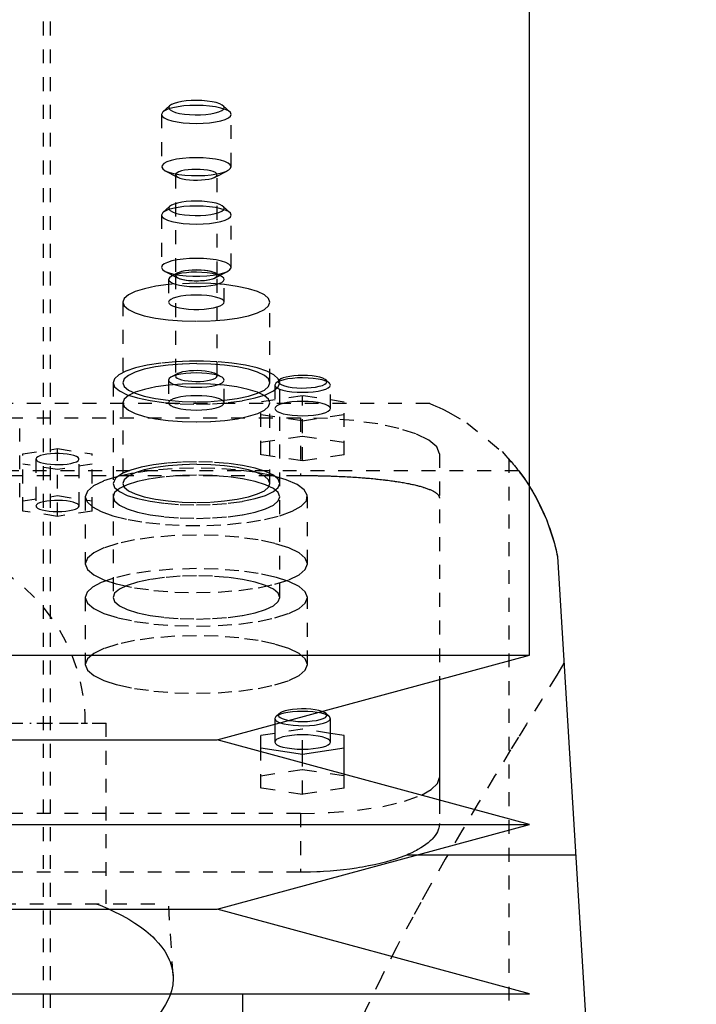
# Model space of a CAD drawing. Extents: x -90 to 90, y -319 to 558.
# Tile 10 of 11: x 8 to 57, y 268 to 339. Entities that reach past the tile are written whole.
import ezdxf

# ---------------------------------------------------------------- set-up
doc = ezdxf.new("R2010")
doc.units = 0
doc.linetypes.add('CENTER', pattern=[1.5, 0.45, -0.5, 0.05, -0.5])
doc.linetypes.add('DASHED', pattern=[2, 1, -1])
for name, color, linetype in [('AM_0', 7, 'CONTINUOUS'), ('AM_3', 7, 'DASHED'), ('AM_7', 7, 'CENTER')]:
    doc.layers.add(name, color=color, linetype=linetype)

msp = doc.modelspace()

# ---------------------------------------------------------------- linework, layer by layer
at = {"layer": 'AM_0', "color": 7, "linetype": 'CONTINUOUS'}
for p, q in [((45, 292.9), (45, 360.5)), ((47, 300), (57, 137.05)), ((-45, 292.9), (45, 292.9)), ((22.5, 286.8), (45, 292.9)), ((38.5, 291.138), (38.5, 282.462)), ((30.577, 288.468), (30.336, 288.692)), ((26.65, 287.925), (26.65, 286.639)), ((30.65, 286.639), (30.65, 288.329)), ((26.65, 287.26), (25.65, 287.11)), ((25.65, 285.946), (25.65, 287.11)), ((31.65, 287.11), (30.65, 287.26)), ((31.65, 284.319), (31.65, 287.11)), ((-22.5, 286.8), (22.5, 286.8)), ((45, 280.7), (22.5, 286.8)), ((25.65, 286.214), (28.65, 285.766)), ((28.65, 285.766), (31.65, 286.214)), ((28.65, 285.133), (28.65, 285.766)), ((-45, 280.7), (45, 280.7)), ((22.5, 274.6), (45, 280.7)), ((48.319, 278.5), (36.885, 278.5)), ((-22.5, 274.6), (22.5, 274.6)), ((45, 268.5), (22.5, 274.6)), ((-45, 268.5), (45, 268.5)), ((24.35, 266), (24.35, 268.5))]:
    msp.add_line(p, q, dxfattribs=at)
for points in [[(27.656, 288.198), (27.965, 288.154), (28.301, 288.127), (28.652, 288.118), (29.002, 288.127), (29.339, 288.155), (29.647, 288.199), (29.915, 288.258), (30.132, 288.33), (30.288, 288.412), (30.378, 288.5), (30.398, 288.591), (30.347, 288.681), (30.228, 288.767), (30.044, 288.845)], [(27.025, 288.028), (27.288, 287.95), (27.605, 287.888), (27.963, 287.843), (28.349, 287.818), (28.746, 287.812), (29.14, 287.828), (29.514, 287.863), (29.854, 287.916), (30.147, 287.986), (30.38, 288.07), (30.544, 288.163), (30.634, 288.264), (30.645, 288.367), (30.577, 288.468)], [(26.65, 286.639), (26.688, 286.538), (26.802, 286.441), (26.987, 286.351), (27.236, 286.273), (27.539, 286.209), (27.885, 286.161), (28.26, 286.131), (28.65, 286.121), (29.04, 286.131), (29.415, 286.161), (29.761, 286.209), (30.064, 286.273), (30.313, 286.351), (30.498, 286.441), (30.612, 286.538), (30.65, 286.639)], [(37.209, 282.816), (37.919, 283.219), (38.354, 283.647), (38.5, 284.088)]]:
    msp.add_lwpolyline(points, dxfattribs=at)
for points in [[(44.998, 305.022, 0), (45.439, 304.272, 0), (46.203, 302.663, 0), (46.785, 300.919, 0), (47, 300, 0)], [(44.999, 305.021, 0), (45.067, 304.913, 0), (45.201, 304.689, 0), (45.336, 304.456, 0), (45.404, 304.336, 0), (45.471, 304.214, 0), (45.604, 303.964, 0), (45.735, 303.705, 0), (45.864, 303.439, 0), (45.989, 303.165, 0), (46.111, 302.885, 0), (46.17, 302.743, 0), (46.229, 302.599, 0), (46.341, 302.307, 0), (46.449, 302.01, 0), (46.551, 301.709, 0), (46.647, 301.403, 0), (46.737, 301.095, 0), (46.78, 300.94, 0), (46.821, 300.784, 0), (46.898, 300.471, 0), (46.968, 300.157, 0), (47, 300, 0)]]:
    msp.add_polyline3d(points, dxfattribs=at)
at = {"layer": 'AM_3', "color": 6, "linetype": 'DASHED'}
for p, q in [((10, -10.5), (10, 463.5)), ((10.5, 257.5), (10.5, 360.5)), ((19.073, 332.445), (18.591, 331.996)), ((23.409, 331.996), (22.927, 332.445)), ((18.591, 331.996), (18.5, 331.823)), ((18.5, 331.823), (18.5, 328.056)), ((23.5, 328.056), (23.5, 331.823)), ((18.763, 327.767), (19.658, 327.303)), ((19.5, 327.476), (19.5, 320.232)), ((22.342, 327.303), (23.237, 327.767)), ((22.5, 320.232), (22.5, 327.476)), ((18.591, 324.749), (18.5, 324.576)), ((19.073, 325.198), (18.591, 324.749)), ((23.409, 324.749), (22.927, 325.198)), ((18.5, 324.576), (18.5, 320.809)), ((23.5, 320.809), (23.5, 324.576)), ((18.763, 320.52), (19.658, 320.056)), ((19.658, 320.405), (19.211, 320.173)), ((22.342, 320.056), (23.237, 320.52)), ((22.789, 320.173), (22.342, 320.405)), ((19, 319.942), (19, 318.3)), ((19.5, 320.229), (19.5, 312.985)), ((22.5, 312.985), (22.5, 320.229)), ((23, 318.3), (23, 319.942)), ((19.5, 319.616), (19, 319.57)), ((21, 319.672), (19.5, 319.616)), ((15.7, 318.3), (15.7, 312.505)), ((26.3, 312.505), (26.3, 318.3)), ((19, 312.695), (19, 311.053)), ((19.658, 313.158), (19.211, 312.926)), ((22.789, 312.926), (22.342, 313.158)), ((23, 311.053), (23, 312.695)), ((26.964, 312.698), (26.723, 312.474)), ((26.964, 312.698), (26.956, 312.69)), ((30.577, 312.474), (30.336, 312.698)), ((15, 312.505), (15, 297.047)), ((26.723, 312.474), (26.65, 312.335)), ((26.65, 312.335), (26.65, 310.645)), ((27, 297.047), (27, 312.505)), ((30.65, 310.645), (30.65, 312.335)), ((28.65, 311.564), (25.65, 311.116)), ((28.65, 306.874), (28.65, 311.564)), ((31.65, 311.116), (28.65, 311.564)), ((37.803, 311), (-37.803, 311)), ((15.7, 311.053), (15.7, 305.258)), ((25.65, 307.322), (25.65, 311.116)), ((26.3, 305.258), (26.3, 311.053)), ((31.65, 307.322), (31.65, 311.116)), ((-28.5, 309.97), (28.5, 309.97)), ((25.65, 310.219), (28.65, 309.771)), ((28.5, 309.97), (28.5, 305.825)), ((28.65, 309.771), (31.65, 310.219)), ((8.28, 304.276), (8.28, 309.202)), ((25.65, 308.218), (28.65, 308.667)), ((28.65, 308.667), (31.65, 308.218)), ((8.5, 307.383), (11, 307.757)), ((11, 307.757), (13.5, 307.383)), ((11, 302.882), (11, 307.757)), ((8.5, 303.255), (8.5, 307.383)), ((9.45, 307.01), (9.45, 303.629)), ((12.55, 303.629), (12.55, 307.01)), ((13.5, 303.255), (13.5, 307.383)), ((28.65, 306.874), (25.65, 307.322)), ((31.65, 307.322), (28.65, 306.874)), ((38.5, 307.382), (38.5, 291.138)), ((43.5, 307.019), (43.5, 137.05)), ((11, 306.263), (8.5, 306.636)), ((13.5, 306.636), (11, 306.263)), ((44.217, 306.15), (-44.217, 306.15)), ((-28.5, 305.825), (28.5, 305.825)), ((8.5, 304.003), (11, 304.376)), ((11, 304.376), (13.5, 304.003)), ((13, 304.294), (13, 299.465)), ((29, 299.465), (29, 304.294)), ((11, 302.882), (8.5, 303.255)), ((13.5, 303.255), (11, 302.882)), ((13, 297.047), (13, 292.218)), ((29, 292.218), (29, 297.047)), ((26.964, 288.692), (26.723, 288.468)), ((-14.5, 288), (14.5, 288)), ((14.5, 275), (14.5, 288)), ((26.723, 288.468), (26.65, 288.329)), ((26.65, 288.329), (26.65, 287.925)), ((28.65, 287.559), (26.65, 287.26)), ((28.65, 285.766), (28.65, 287.559)), ((30.65, 287.26), (28.65, 287.559)), ((25.65, 283.316), (25.65, 285.946)), ((28.65, 282.868), (28.65, 285.133)), ((25.65, 284.213), (28.65, 284.661)), ((28.65, 284.661), (31.65, 284.213)), ((31.65, 283.316), (31.65, 284.319)), ((28.65, 282.868), (25.65, 283.316)), ((31.65, 283.316), (28.65, 282.868)), ((38.5, 282.462), (38.5, 280.775)), ((28.5, 281.5), (-28.5, 281.5)), ((28.5, 281.5), (28.5, 277.269)), ((36.885, 278.5), (36.159, 278.5)), ((28.5, 277.269), (-28.5, 277.269)), ((-19, 275), (19, 275)), ((19.323, 269.83), (19, 275))]:
    msp.add_line(p, q, dxfattribs=at)
for points in [[(18.5, 331.823), (18.548, 331.697), (18.69, 331.575), (18.921, 331.464), (19.232, 331.366), (19.611, 331.285), (20.043, 331.225), (20.512, 331.188), (21, 331.176), (21.488, 331.188), (21.957, 331.225), (22.389, 331.285), (22.768, 331.366), (23.079, 331.464), (23.31, 331.575), (23.452, 331.697), (23.5, 331.823), (23.452, 331.949), (23.31, 332.071), (23.079, 332.183), (22.768, 332.281), (22.389, 332.361), (21.957, 332.421), (21.488, 332.458), (21, 332.47)], [(21, 332.47), (20.539, 332.459), (20.093, 332.426), (19.679, 332.372), (19.31, 332.3), (18.999, 332.211), (18.756, 332.109), (18.591, 331.996)], [(19.073, 332.445), (19.005, 332.343), (19.016, 332.24), (19.106, 332.14), (19.27, 332.046), (19.504, 331.963), (19.796, 331.893), (20.136, 331.839), (20.51, 331.804), (20.904, 331.789), (21.302, 331.794), (21.687, 331.82), (22.046, 331.865), (22.362, 331.927), (22.625, 332.004), (22.824, 332.094), (22.95, 332.191), (22.999, 332.294), (22.969, 332.396), (22.861, 332.495), (22.679, 332.587), (22.431, 332.668), (22.126, 332.734), (21.776, 332.783), (21.396, 332.813), (21, 332.824)], [(21, 332.824), (20.631, 332.815), (20.274, 332.788), (19.943, 332.745), (19.648, 332.687), (19.399, 332.616), (19.205, 332.534), (19.073, 332.445)], [(21, 328.703), (20.495, 328.69), (20.011, 328.65), (19.568, 328.586), (19.183, 328.5), (18.874, 328.396), (18.652, 328.278), (18.527, 328.151), (18.504, 328.02), (18.584, 327.89), (18.763, 327.767)], [(18.763, 327.767), (19.019, 327.661), (19.349, 327.57), (19.74, 327.497), (20.178, 327.445), (20.646, 327.415), (21.128, 327.41), (21.605, 327.428), (22.059, 327.47), (22.474, 327.533), (22.834, 327.616), (23.126, 327.716), (23.339, 327.828), (23.465, 327.948), (23.499, 328.072), (23.44, 328.196), (23.291, 328.315), (23.056, 328.424), (22.745, 328.519), (22.369, 328.597), (21.942, 328.655), (21.48, 328.691), (21, 328.703)], [(19.658, 327.303), (19.812, 327.239), (20.011, 327.184), (20.247, 327.141), (20.511, 327.109), (20.794, 327.092), (21.084, 327.089), (21.371, 327.1), (21.645, 327.126), (21.894, 327.165), (22.109, 327.215), (22.283, 327.275), (22.409, 327.343), (22.482, 327.416), (22.499, 327.491), (22.46, 327.565), (22.366, 327.637), (22.221, 327.702), (22.03, 327.759), (21.801, 327.805), (21.541, 327.838), (21.262, 327.859), (20.972, 327.865), (20.683, 327.856), (20.407, 327.833), (20.152, 327.797), (19.929, 327.748), (19.747, 327.69), (19.612, 327.623), (19.528, 327.551), (19.5, 327.476)], [(19.5, 327.476), (19.54, 327.387), (19.658, 327.303)], [(19.073, 325.198), (19.005, 325.096), (19.016, 324.993), (19.106, 324.893), (19.27, 324.799), (19.504, 324.716), (19.796, 324.646), (20.136, 324.592), (20.51, 324.557), (20.904, 324.542), (21.302, 324.547), (21.687, 324.573), (22.046, 324.618), (22.362, 324.68), (22.625, 324.757), (22.824, 324.847), (22.95, 324.944), (22.999, 325.047), (22.969, 325.149), (22.861, 325.249), (22.679, 325.34), (22.431, 325.421), (22.126, 325.487), (21.776, 325.536), (21.396, 325.566), (21, 325.577)], [(21, 325.577), (20.631, 325.568), (20.274, 325.541), (19.943, 325.498), (19.648, 325.44), (19.399, 325.369), (19.205, 325.287), (19.073, 325.198)], [(21, 325.223), (20.539, 325.212), (20.093, 325.179), (19.679, 325.125), (19.31, 325.053), (18.999, 324.964), (18.756, 324.862), (18.591, 324.749)], [(23.5, 324.576), (23.452, 324.702), (23.31, 324.824), (23.079, 324.936), (22.768, 325.034), (22.389, 325.114), (21.957, 325.174), (21.488, 325.211), (21, 325.223)], [(18.5, 324.576), (18.548, 324.45), (18.69, 324.329), (18.921, 324.217), (19.232, 324.119), (19.611, 324.038), (20.043, 323.978), (20.512, 323.942), (21, 323.929), (21.488, 323.942), (21.957, 323.978), (22.389, 324.038), (22.768, 324.119), (23.079, 324.217), (23.31, 324.329), (23.452, 324.45), (23.5, 324.576)], [(21, 321.456), (20.512, 321.444), (20.043, 321.407), (19.611, 321.347), (19.232, 321.267), (18.921, 321.168), (18.69, 321.057), (18.548, 320.935), (18.5, 320.809)], [(23.237, 320.52), (23.416, 320.643), (23.496, 320.773), (23.473, 320.904), (23.348, 321.031), (23.126, 321.149), (22.817, 321.254), (22.432, 321.339), (21.989, 321.403), (21.505, 321.443), (21, 321.456)], [(18.5, 320.809), (18.567, 320.661), (18.763, 320.52)], [(18.763, 320.52), (19.032, 320.41), (19.38, 320.316), (19.794, 320.242), (20.256, 320.191), (20.749, 320.165), (21.251, 320.165), (21.744, 320.191), (22.206, 320.242), (22.62, 320.316), (22.968, 320.41), (23.237, 320.52)], [(21, 320.46), (20.633, 320.451), (20.278, 320.425), (19.948, 320.382), (19.654, 320.325), (19.405, 320.254), (19.211, 320.173)], [(19.499, 319.6), (19.79, 319.53), (20.13, 319.476), (20.504, 319.441), (20.898, 319.425), (21.296, 319.43), (21.682, 319.456), (22.041, 319.5), (22.359, 319.562), (22.623, 319.64), (22.822, 319.729), (22.95, 319.827), (22.999, 319.929), (22.97, 320.032), (22.862, 320.131), (22.68, 320.223), (22.432, 320.303), (22.127, 320.37), (21.777, 320.419), (21.396, 320.45), (21, 320.46)], [(21, 320.62), (20.707, 320.613), (20.426, 320.591), (20.167, 320.555), (19.939, 320.506), (19.753, 320.448), (19.614, 320.381), (19.529, 320.308), (19.5, 320.232)], [(22.342, 320.056), (22.449, 320.129), (22.497, 320.205), (22.486, 320.283), (22.415, 320.358), (22.288, 320.428), (22.109, 320.491), (21.886, 320.543), (21.628, 320.582), (21.344, 320.607), (21.047, 320.617), (20.748, 320.612), (20.459, 320.592), (20.191, 320.556), (19.956, 320.508), (19.763, 320.449), (19.619, 320.381), (19.53, 320.307), (19.5, 320.229)], [(22.5, 320.232), (22.471, 320.308), (22.386, 320.381), (22.247, 320.448), (22.061, 320.506), (21.833, 320.555), (21.574, 320.591), (21.293, 320.613), (21, 320.62)], [(19.211, 320.173), (19.053, 320.061), (19, 319.942)], [(19, 319.942), (19.032, 319.849), (19.129, 319.759), (19.286, 319.675), (19.499, 319.6)], [(19.5, 320.232), (19.529, 320.156), (19.614, 320.083), (19.753, 320.016), (19.939, 319.957), (20.167, 319.909), (20.426, 319.873), (20.707, 319.851), (21, 319.844), (21.293, 319.851), (21.574, 319.873), (21.833, 319.909), (22.061, 319.957), (22.247, 320.016), (22.386, 320.083), (22.471, 320.156), (22.5, 320.232)], [(19.5, 320.229), (19.54, 320.14), (19.658, 320.056)], [(19.658, 320.056), (19.819, 319.99), (20.028, 319.934), (20.276, 319.889), (20.554, 319.859), (20.849, 319.843), (21.151, 319.843), (21.446, 319.859), (21.724, 319.889), (21.972, 319.934), (22.181, 319.99), (22.342, 320.056)], [(19, 319.57), (18.076, 319.444), (17.267, 319.274), (16.602, 319.065), (16.107, 318.827), (15.803, 318.569), (15.7, 318.3)], [(26.3, 318.3), (26.198, 318.568), (25.897, 318.825), (25.407, 319.062), (24.748, 319.27), (23.945, 319.441), (23.028, 319.567), (22.034, 319.645), (21, 319.672)], [(15.7, 318.3), (15.802, 318.032), (16.103, 317.775), (16.593, 317.538), (17.252, 317.33), (18.055, 317.16), (18.972, 317.033), (19.966, 316.955), (21, 316.928), (22.034, 316.955), (23.028, 317.033), (23.945, 317.16), (24.748, 317.33), (25.407, 317.538), (25.897, 317.775), (26.198, 318.032), (26.3, 318.3)], [(21, 318.818), (20.61, 318.808), (20.235, 318.778), (19.889, 318.73), (19.586, 318.666), (19.337, 318.588), (19.152, 318.498), (19.038, 318.401), (19, 318.3)], [(19, 318.3), (19.032, 318.207), (19.129, 318.117), (19.286, 318.033), (19.499, 317.958)], [(22.501, 317.958), (22.725, 318.038), (22.886, 318.128), (22.978, 318.223), (22.998, 318.322), (22.946, 318.42), (22.822, 318.513), (22.633, 318.599), (22.384, 318.674), (22.085, 318.735), (21.746, 318.78), (21.38, 318.808), (21, 318.818)], [(19.499, 317.958), (19.773, 317.891), (20.091, 317.839), (20.441, 317.803), (20.812, 317.785), (21.188, 317.785), (21.559, 317.803), (21.909, 317.839), (22.227, 317.891), (22.501, 317.958)], [(22.502, 314.008), (21.505, 314.052), (20.495, 314.052), (19.498, 314.008)], [(19.498, 314.008), (18.438, 313.909), (17.468, 313.76), (16.622, 313.567), (15.932, 313.336), (15.42, 313.076), (15.106, 312.795), (15, 312.505)], [(21, 313.876), (19.966, 313.85), (18.972, 313.772), (18.055, 313.645), (17.252, 313.474), (16.593, 313.267), (16.103, 313.029), (15.802, 312.772), (15.7, 312.505)], [(19.5, 312.985), (19.528, 312.91), (19.612, 312.838), (19.747, 312.772), (19.929, 312.713), (20.152, 312.665), (20.407, 312.628), (20.683, 312.606), (20.972, 312.597), (21.262, 312.603), (21.541, 312.623), (21.801, 312.657), (22.03, 312.703), (22.221, 312.76), (22.366, 312.825), (22.46, 312.896), (22.499, 312.97), (22.482, 313.046), (22.409, 313.118), (22.283, 313.186), (22.109, 313.246), (21.894, 313.297), (21.645, 313.336), (21.371, 313.361), (21.084, 313.373), (20.794, 313.37), (20.511, 313.352), (20.247, 313.321), (20.011, 313.277), (19.812, 313.222), (19.658, 313.158)], [(26.3, 312.505), (26.198, 312.772), (25.897, 313.029), (25.407, 313.267), (24.748, 313.474), (23.945, 313.645), (23.028, 313.772), (22.034, 313.85), (21, 313.876)], [(27, 312.505), (26.894, 312.795), (26.58, 313.076), (26.068, 313.336), (25.378, 313.567), (24.532, 313.76), (23.562, 313.909), (22.502, 314.008)], [(21, 313.213), (20.61, 313.203), (20.235, 313.173), (19.889, 313.126), (19.586, 313.061), (19.337, 312.983), (19.152, 312.893), (19.038, 312.796), (19, 312.695)], [(19, 312.695), (19.038, 312.594), (19.152, 312.497), (19.337, 312.408), (19.586, 312.329), (19.889, 312.265), (20.235, 312.217), (20.61, 312.188), (21, 312.178), (21.39, 312.188), (21.765, 312.217), (22.111, 312.265), (22.414, 312.329), (22.663, 312.408), (22.848, 312.497), (22.962, 312.594), (23, 312.695)], [(19.658, 313.158), (19.54, 313.074), (19.5, 312.985)], [(23, 312.695), (22.962, 312.796), (22.848, 312.893), (22.663, 312.983), (22.414, 313.061), (22.111, 313.126), (21.765, 313.173), (21.39, 313.203), (21, 313.213)], [(26.65, 312.335), (26.688, 312.234), (26.802, 312.137), (26.987, 312.047), (27.236, 311.969), (27.539, 311.904), (27.885, 311.857), (28.26, 311.827), (28.65, 311.817), (29.04, 311.827), (29.415, 311.857), (29.761, 311.904), (30.064, 311.969), (30.313, 312.047), (30.498, 312.137), (30.612, 312.234), (30.65, 312.335), (30.612, 312.436), (30.498, 312.533), (30.313, 312.622), (30.064, 312.701), (29.761, 312.765), (29.415, 312.813), (29.04, 312.843), (28.65, 312.853)], [(28.65, 312.853), (28.281, 312.844), (27.924, 312.817), (27.593, 312.774), (27.298, 312.716), (27.049, 312.645), (26.855, 312.563), (26.723, 312.474)], [(26.956, 312.69), (26.903, 312.602), (26.917, 312.513), (26.999, 312.426)], [(28.65, 313.029), (28.327, 313.022), (28.015, 312.998), (27.725, 312.961), (27.467, 312.91), (27.249, 312.848), (27.08, 312.776), (26.964, 312.698)], [(26.999, 312.426), (27.146, 312.345), (27.353, 312.272), (27.61, 312.212), (27.909, 312.166), (28.236, 312.136), (28.58, 312.124), (28.927, 312.129), (29.263, 312.152), (29.575, 312.192), (29.85, 312.247), (30.078, 312.315), (30.25, 312.393), (30.358, 312.478), (30.4, 312.567), (30.372, 312.657), (30.277, 312.743), (30.117, 312.823), (29.9, 312.893), (29.633, 312.951), (29.328, 312.994), (28.996, 313.02), (28.65, 313.029)], [(15, 312.505), (15.115, 312.202), (15.457, 311.91), (16.011, 311.642), (16.757, 311.406), (17.667, 311.213), (18.704, 311.07), (19.829, 310.981), (21, 310.952), (22.171, 310.981), (23.296, 311.07), (24.333, 311.213), (25.243, 311.406), (25.989, 311.642), (26.543, 311.91), (26.885, 312.202), (27, 312.505)], [(15.7, 312.505), (15.802, 312.237), (16.103, 311.98), (16.593, 311.742), (17.252, 311.535), (18.055, 311.364), (18.972, 311.237), (19.966, 311.159), (21, 311.133), (22.034, 311.159), (23.028, 311.237), (23.945, 311.364), (24.748, 311.535), (25.407, 311.742), (25.897, 311.98), (26.198, 312.237), (26.3, 312.505)], [(19, 312.323), (18.076, 312.197), (17.267, 312.027), (16.602, 311.818), (16.107, 311.58), (15.803, 311.322), (15.7, 311.053)], [(15.7, 311.053), (15.802, 310.785), (16.104, 310.528), (16.595, 310.29), (17.256, 310.082), (18.061, 309.912), (18.979, 309.785), (19.975, 309.707), (21.011, 309.681), (22.046, 309.708), (23.041, 309.787), (23.957, 309.915), (24.759, 310.086), (25.417, 310.295), (25.904, 310.533), (26.202, 310.791), (26.3, 311.059), (26.194, 311.327), (25.887, 311.584), (25.392, 311.821), (24.728, 312.028), (23.921, 312.198), (23, 312.323)], [(23, 312.323), (22.019, 312.399), (21, 312.425), (19.981, 312.399), (19, 312.323)], [(21, 311.571), (20.61, 311.561), (20.235, 311.531), (19.889, 311.484), (19.586, 311.419), (19.337, 311.341), (19.152, 311.251), (19.038, 311.154), (19, 311.053)], [(19, 311.053), (19.038, 310.952), (19.152, 310.855), (19.337, 310.766), (19.586, 310.687), (19.889, 310.623), (20.235, 310.575), (20.61, 310.545), (21, 310.536), (21.39, 310.545), (21.765, 310.575), (22.111, 310.623), (22.414, 310.687), (22.663, 310.766), (22.848, 310.855), (22.962, 310.952), (23, 311.053), (22.962, 311.154), (22.848, 311.251), (22.663, 311.341), (22.414, 311.419), (22.111, 311.484), (21.765, 311.531), (21.39, 311.561), (21, 311.571)], [(28.65, 311.162), (28.26, 311.152), (27.885, 311.123), (27.539, 311.075), (27.236, 311.011), (26.987, 310.932), (26.802, 310.843), (26.688, 310.746), (26.65, 310.645)], [(26.65, 310.645), (26.69, 310.542), (26.808, 310.443), (26.999, 310.352)], [(26.999, 310.352), (27.251, 310.275), (27.555, 310.211), (27.902, 310.164), (28.277, 310.136), (28.667, 310.127), (29.056, 310.138), (29.429, 310.168), (29.772, 310.216), (30.073, 310.281), (30.319, 310.359), (30.502, 310.449), (30.613, 310.546), (30.65, 310.647), (30.61, 310.747), (30.495, 310.844), (30.31, 310.933), (30.061, 311.011), (29.759, 311.075), (29.413, 311.123), (29.039, 311.152), (28.65, 311.162)], [(38.5, 307.382), (38.308, 307.887), (37.739, 308.372), (36.815, 308.82), (35.571, 309.212), (34.056, 309.534), (32.327, 309.773), (30.451, 309.92), (28.5, 309.97)], [(9.999, 307.316), (9.768, 307.253), (9.594, 307.179), (9.486, 307.096), (9.45, 307.01)], [(9.45, 307.01), (9.486, 306.923), (9.594, 306.841), (9.768, 306.766), (9.999, 306.703)], [(10.499, 307.389), (10.236, 307.359), (9.999, 307.316)], [(10.499, 306.63), (10.801, 306.612), (11.11, 306.61), (11.415, 306.623), (11.703, 306.652), (11.964, 306.696), (12.186, 306.751), (12.36, 306.817), (12.481, 306.891), (12.542, 306.97), (12.542, 307.05), (12.481, 307.128), (12.36, 307.202), (12.186, 307.268), (11.964, 307.324), (11.703, 307.367), (11.415, 307.396), (11.11, 307.41), (10.801, 307.408), (10.499, 307.389)], [(9.999, 306.703), (10.236, 306.661), (10.499, 306.63)], [(27.006, 302.926), (27.908, 303.25), (28.554, 303.613), (28.919, 304.001), (28.99, 304.4), (28.763, 304.795), (28.247, 305.171), (27.462, 305.515), (26.436, 305.813), (25.209, 306.055), (23.824, 306.231), (22.335, 306.336), (20.796, 306.364), (19.265, 306.315), (17.798, 306.192), (16.45, 305.997), (15.272, 305.739), (14.306, 305.428), (13.59, 305.074), (13.149, 304.692), (13, 304.294)], [(15, 305.258), (15.115, 304.955), (15.457, 304.663), (16.011, 304.395), (16.757, 304.16), (17.667, 303.966), (18.704, 303.823), (19.829, 303.735), (21, 303.705), (22.171, 303.735), (23.296, 303.823), (24.333, 303.966), (25.243, 304.16), (25.989, 304.395), (26.543, 304.663), (26.885, 304.955), (27, 305.258), (26.885, 305.561), (26.543, 305.852), (25.989, 306.12), (25.243, 306.356), (24.333, 306.549), (23.296, 306.692), (22.171, 306.781), (21, 306.811)], [(21, 306.811), (19.923, 306.785), (18.88, 306.71), (17.907, 306.588), (17.034, 306.423), (16.29, 306.22), (15.699, 305.985)], [(21, 306.629), (19.966, 306.603), (18.972, 306.525), (18.055, 306.398), (17.252, 306.228), (16.593, 306.02), (16.103, 305.783), (15.802, 305.525), (15.7, 305.258)], [(26.3, 305.258), (26.198, 305.525), (25.897, 305.783), (25.407, 306.02), (24.748, 306.228), (23.945, 306.398), (23.028, 306.525), (22.034, 306.603), (21, 306.629)], [(15.699, 305.985), (15.177, 305.633), (15, 305.258)], [(15.7, 305.258), (15.802, 304.99), (16.103, 304.733), (16.593, 304.495), (17.252, 304.288), (18.055, 304.117), (18.972, 303.99), (19.966, 303.912), (21, 303.886), (22.034, 303.912), (23.028, 303.99), (23.945, 304.117), (24.748, 304.288), (25.407, 304.495), (25.897, 304.733), (26.198, 304.99), (26.3, 305.258)], [(13, 304.294), (13.13, 303.923), (13.515, 303.563), (14.143, 303.227), (14.994, 302.926)], [(9.999, 303.935), (9.768, 303.872), (9.594, 303.798), (9.486, 303.716), (9.45, 303.629)], [(9.45, 303.629), (9.48, 303.551), (9.568, 303.476), (9.711, 303.406), (9.904, 303.345), (10.139, 303.295), (10.407, 303.258), (10.698, 303.236), (11, 303.228), (11.302, 303.236), (11.593, 303.258), (11.861, 303.295), (12.096, 303.345), (12.289, 303.406), (12.432, 303.476), (12.52, 303.551), (12.55, 303.629)], [(10.499, 304.009), (10.236, 303.978), (9.999, 303.935)], [(12.55, 303.629), (12.522, 303.705), (12.439, 303.778), (12.305, 303.845), (12.124, 303.905), (11.902, 303.955), (11.648, 303.994), (11.37, 304.019), (11.079, 304.03), (10.785, 304.026), (10.499, 304.009)], [(14.994, 302.926), (16.092, 302.659), (17.365, 302.45), (18.766, 302.306), (20.246, 302.233), (21.754, 302.233), (23.234, 302.306), (24.635, 302.45), (25.908, 302.659), (27.006, 302.926)], [(13, 297.047), (13.154, 296.643), (13.609, 296.255), (14.348, 295.897), (15.343, 295.583), (16.555, 295.326), (17.939, 295.134), (19.439, 295.016), (21, 294.977), (22.561, 295.016), (24.061, 295.134), (25.445, 295.326), (26.657, 295.583), (27.652, 295.897), (28.391, 296.255), (28.846, 296.643), (29, 297.047), (28.846, 297.451), (28.391, 297.84), (27.652, 298.198), (26.657, 298.511), (25.445, 298.769), (24.061, 298.96), (22.561, 299.078), (21, 299.118)], [(14.994, 298.415), (14.143, 298.114), (13.515, 297.778), (13.13, 297.419), (13, 297.047)], [(21, 299.118), (19.314, 299.071), (17.705, 298.934), (16.243, 298.712), (14.994, 298.415)], [(21, 298.6), (19.829, 298.57), (18.704, 298.482), (17.667, 298.338), (16.757, 298.145), (16.011, 297.91), (15.457, 297.642), (15.115, 297.35), (15, 297.047)], [(27, 297.047), (26.885, 297.35), (26.543, 297.642), (25.989, 297.91), (25.243, 298.145), (24.333, 298.338), (23.296, 298.482), (22.171, 298.57), (21, 298.6)], [(15, 297.047), (15.115, 296.744), (15.457, 296.453), (16.011, 296.184), (16.757, 295.949), (17.667, 295.756), (18.704, 295.613), (19.829, 295.524), (21, 295.494), (22.171, 295.524), (23.296, 295.613), (24.333, 295.756), (25.243, 295.949), (25.989, 296.184), (26.543, 296.453), (26.885, 296.744), (27, 297.047)], [(28.65, 288.847), (28.281, 288.838), (27.924, 288.812), (27.593, 288.769), (27.298, 288.711), (27.049, 288.64), (26.855, 288.558), (26.723, 288.468)], [(30.044, 288.845), (29.816, 288.909), (29.546, 288.96), (29.242, 288.997), (28.917, 289.019), (28.582, 289.023), (28.249, 289.012), (27.931, 288.984), (27.639, 288.941), (27.385, 288.884), (27.177, 288.816), (27.024, 288.738), (26.93, 288.655), (26.9, 288.568), (26.934, 288.482), (27.031, 288.399), (27.188, 288.322), (27.399, 288.254), (27.656, 288.198)], [(30.577, 288.468), (30.445, 288.558), (30.251, 288.64), (30.002, 288.711), (29.707, 288.769), (29.376, 288.812), (29.019, 288.838), (28.65, 288.847)], [(26.65, 288.329), (26.693, 288.223), (26.82, 288.121), (27.025, 288.028)], [(28.65, 287.157), (28.26, 287.147), (27.885, 287.117), (27.539, 287.069), (27.236, 287.005), (26.987, 286.927), (26.802, 286.837), (26.688, 286.74), (26.65, 286.639)], [(30.65, 286.639), (30.612, 286.74), (30.498, 286.837), (30.313, 286.927), (30.064, 287.005), (29.761, 287.069), (29.415, 287.117), (29.04, 287.147), (28.65, 287.157)], [(28.5, 281.5), (30.598, 281.558), (32.603, 281.728), (34.426, 282.003), (35.984, 282.372), (37.209, 282.816)]]:
    msp.add_lwpolyline(points, dxfattribs=at)
for points in [[(27, 304.294), (26.885, 304.597), (26.543, 304.888), (25.989, 305.157), (25.243, 305.392), (24.333, 305.585), (23.296, 305.729), (22.171, 305.817), (21, 305.847), (19.829, 305.817), (18.704, 305.729), (17.667, 305.585), (16.757, 305.392), (16.011, 305.157), (15.457, 304.888), (15.115, 304.597), (15, 304.294), (15.115, 303.991), (15.457, 303.7), (16.011, 303.431), (16.757, 303.196), (17.667, 303.003), (18.704, 302.859), (19.829, 302.771), (21, 302.741), (22.171, 302.771), (23.296, 302.859), (24.333, 303.003), (25.243, 303.196), (25.989, 303.431), (26.543, 303.7), (26.885, 303.991)], [(13, 299.465), (13.154, 299.061), (13.609, 298.673), (14.348, 298.315), (15.343, 298.001), (16.555, 297.743), (17.939, 297.552), (19.439, 297.434), (21, 297.394), (22.561, 297.434), (24.061, 297.552), (25.445, 297.743), (26.657, 298.001), (27.652, 298.315), (28.391, 298.673), (28.846, 299.061), (29, 299.465), (28.846, 299.869), (28.391, 300.257), (27.652, 300.615), (26.657, 300.929), (25.445, 301.186), (24.061, 301.378), (22.561, 301.496), (21, 301.535), (19.439, 301.496), (17.939, 301.378), (16.555, 301.186), (15.343, 300.929), (14.348, 300.615), (13.609, 300.257), (13.154, 299.869)], [(13, 292.218), (13.154, 291.814), (13.609, 291.426), (14.348, 291.068), (15.343, 290.754), (16.555, 290.496), (17.939, 290.305), (19.439, 290.187), (21, 290.147), (22.561, 290.187), (24.061, 290.305), (25.445, 290.496), (26.657, 290.754), (27.652, 291.068), (28.391, 291.426), (28.846, 291.814), (29, 292.218), (28.846, 292.622), (28.391, 293.01), (27.652, 293.368), (26.657, 293.682), (25.445, 293.94), (24.061, 294.131), (22.561, 294.249), (21, 294.288), (19.439, 294.249), (17.939, 294.131), (16.555, 293.94), (15.343, 293.682), (14.348, 293.368), (13.609, 293.01), (13.154, 292.622)]]:
    msp.add_lwpolyline(points, close=True, dxfattribs=at)
for points in [[(37.803, 311, 0), (37.862, 310.977, 0), (38.021, 310.912, 0), (38.232, 310.823, 0), (38.355, 310.769, 0), (38.489, 310.709, 0), (38.786, 310.57, 0), (39.118, 310.406, 0), (40.464, 309.628, 0), (43.009, 307.545, 0), (44.217, 306.15, 0)], [(43.5, 307.019, 0), (43.501, 307.017, 0), (43.512, 307.005, 0), (43.535, 306.979, 0), (43.551, 306.962, 0), (43.57, 306.94, 0), (43.616, 306.887, 0), (43.673, 306.821, 0), (43.742, 306.74, 0), (43.821, 306.646, 0), (43.909, 306.539, 0), (43.956, 306.481, 0), (44.005, 306.421, 0), (44.108, 306.291, 0), (44.216, 306.151, 0), (44.327, 306.003, 0), (44.442, 305.847, 0), (44.561, 305.68, 0), (44.622, 305.593, 0), (44.683, 305.504, 0), (44.808, 305.318, 0), (44.935, 305.122, 0), (44.999, 305.021, 0)], [(28.5, 305.825, 0), (28.57, 305.825, 0), (28.711, 305.825, 0), (28.852, 305.824, 0), (28.922, 305.824, 0), (28.993, 305.823, 0), (29.136, 305.822, 0), (29.278, 305.82, 0), (29.421, 305.819, 0), (29.564, 305.816, 0), (29.708, 305.814, 0), (29.78, 305.812, 0), (29.852, 305.811, 0), (29.995, 305.808, 0), (30.139, 305.804, 0), (30.283, 305.8, 0), (30.427, 305.796, 0), (30.571, 305.792, 0), (30.642, 305.789, 0), (30.714, 305.787, 0), (30.857, 305.782, 0), (31, 305.776, 0), (31.072, 305.773, 0), (31.143, 305.77, 0), (31.285, 305.764, 0), (31.427, 305.758, 0), (31.498, 305.754, 0), (31.568, 305.751, 0), (31.709, 305.744, 0), (31.849, 305.736, 0), (31.989, 305.728, 0), (32.127, 305.72, 0), (32.265, 305.712, 0), (32.334, 305.707, 0), (32.402, 305.703, 0), (32.538, 305.694, 0), (32.673, 305.684, 0), (32.808, 305.675, 0), (32.941, 305.665, 0), (33.073, 305.654, 0), (33.139, 305.649, 0), (33.204, 305.643, 0), (33.334, 305.632, 0), (33.463, 305.621, 0), (33.591, 305.61, 0), (33.717, 305.598, 0), (33.842, 305.586, 0), (33.903, 305.579, 0), (33.965, 305.573, 0), (34.087, 305.561, 0), (34.208, 305.548, 0), (34.327, 305.534, 0), (34.444, 305.521, 0), (34.56, 305.507, 0), (34.618, 305.5, 0), (34.675, 305.493, 0), (34.788, 305.479, 0), (34.899, 305.465, 0), (35.008, 305.45, 0), (35.116, 305.435, 0), (35.221, 305.42, 0), (35.274, 305.413, 0), (35.325, 305.405, 0), (35.428, 305.39, 0), (35.528, 305.374, 0), (35.578, 305.367, 0), (35.627, 305.359, 0), (35.724, 305.343, 0), (35.821, 305.326, 0), (35.869, 305.318, 0), (35.917, 305.31, 0), (36.011, 305.293, 0), (36.105, 305.275, 0), (36.197, 305.258, 0), (36.288, 305.24, 0), (36.377, 305.222, 0), (36.421, 305.213, 0), (36.465, 305.203, 0), (36.552, 305.185, 0), (36.637, 305.166, 0), (36.721, 305.146, 0), (36.803, 305.127, 0), (36.884, 305.107, 0), (36.924, 305.097, 0), (36.963, 305.087, 0), (37.04, 305.067, 0), (37.116, 305.046, 0), (37.19, 305.026, 0), (37.262, 305.005, 0), (37.332, 304.983, 0), (37.366, 304.973, 0), (37.4, 304.962, 0), (37.466, 304.94, 0), (37.531, 304.918, 0), (37.593, 304.896, 0), (37.654, 304.874, 0), (37.713, 304.852, 0), (37.741, 304.84, 0), (37.769, 304.829, 0), (37.824, 304.806, 0), (37.876, 304.783, 0), (37.926, 304.76, 0), (37.975, 304.737, 0), (38.021, 304.713, 0), (38.043, 304.702, 0), (38.065, 304.69, 0), (38.107, 304.666, 0), (38.147, 304.642, 0), (38.166, 304.63, 0), (38.185, 304.618, 0), (38.22, 304.594, 0), (38.254, 304.57, 0), (38.27, 304.558, 0), (38.285, 304.546, 0), (38.314, 304.522, 0), (38.341, 304.498, 0), (38.366, 304.473, 0), (38.388, 304.449, 0), (38.409, 304.425, 0), (38.418, 304.413, 0), (38.427, 304.4, 0), (38.444, 304.376, 0), (38.458, 304.352, 0), (38.47, 304.327, 0), (38.48, 304.303, 0), (38.488, 304.278, 0), (38.491, 304.266, 0), (38.494, 304.254, 0), (38.498, 304.23, 0), (38.5, 304.206, 0), (38.5, 304.194, 0)], [(44.217, 306.15, 0), (44.353, 305.969, 0), (44.618, 305.599, 0), (44.874, 305.217, 0), (44.998, 305.022, 0)], [(47.472, 292.303, 0), (46.95, 291.453, 0), (45.877, 289.711, 0), (44.768, 287.914, 0), (44.203, 286.996, 0), (43.631, 286.066, 0), (42.472, 284.169, 0), (41.296, 282.226, 0), (40.111, 280.239, 0), (38.925, 278.211, 0), (37.745, 276.143, 0), (37.16, 275.095, 0), (36.579, 274.038, 0), (35.437, 271.895, 0), (34.327, 269.716, 0), (33.26, 267.501, 0), (32.247, 265.249, 0), (31.3, 262.96, 0), (30.855, 261.801, 0), (30.432, 260.632, 0), (29.657, 258.262, 0), (28.992, 255.849, 0), (28.705, 254.625, 0)], [(38.5, 280.775, 0), (38.498, 280.71, 0), (38.484, 280.58, 0), (38.456, 280.448, 0), (38.436, 280.381, 0), (38.412, 280.314, 0), (38.354, 280.181, 0), (38.281, 280.047, 0), (38.192, 279.913, 0), (38.088, 279.78, 0), (37.969, 279.647, 0), (37.904, 279.582, 0), (37.835, 279.516, 0), (37.687, 279.387, 0), (37.524, 279.259, 0), (37.348, 279.134, 0), (37.158, 279.011, 0), (36.956, 278.892, 0), (36.85, 278.833, 0), (36.741, 278.775, 0), (36.516, 278.662, 0), (36.28, 278.553, 0), (36.159, 278.5, 0)], [(36.159, 278.5, 0), (36.003, 278.438, 0), (35.683, 278.319, 0), (35.35, 278.207, 0), (35.176, 278.152, 0), (34.997, 278.098, 0), (34.625, 277.994, 0), (34.234, 277.895, 0), (33.827, 277.801, 0), (33.405, 277.714, 0), (32.969, 277.634, 0), (32.746, 277.597, 0), (32.52, 277.562, 0), (32.062, 277.496, 0), (31.596, 277.439, 0), (31.123, 277.39, 0), (30.645, 277.35, 0), (30.165, 277.317, 0), (29.925, 277.304, 0), (29.685, 277.293, 0), (29.208, 277.277, 0), (28.734, 277.27, 0), (28.5, 277.269, 0)], [(13.772, 275, 0), (14.063, 274.885, 0), (14.624, 274.647, 0), (15.158, 274.398, 0), (15.414, 274.271, 0), (15.663, 274.141, 0), (16.137, 273.875, 0), (16.579, 273.602, 0), (16.988, 273.322, 0), (17.363, 273.037, 0), (17.704, 272.748, 0), (17.861, 272.602, 0), (18.01, 272.456, 0), (18.281, 272.162, 0), (18.519, 271.868, 0), (18.724, 271.573, 0), (18.902, 271.27, 0), (19.05, 270.96, 0), (19.113, 270.802, 0), (19.168, 270.643, 0), (19.255, 270.321, 0), (19.309, 269.995, 0), (19.323, 269.83, 0)], [(19.323, 269.83, 0), (19.329, 269.611, 0), (19.297, 269.168, 0), (19.205, 268.724, 0), (19.136, 268.502, 0)], [(19.136, 268.502, 0), (19.039, 268.248, 0), (18.788, 267.742, 0), (18.462, 267.245, 0), (18.273, 267, 0)]]:
    msp.add_polyline3d(points, dxfattribs=at)
msp.add_arc((0, 288), 13, 0, 180, dxfattribs=at)
at = {"layer": 'AM_7', "color": 4, "linetype": 'CENTER'}
msp.add_line((-13.65, 288), (13.65, 288), dxfattribs=at)

doc.saveas('drawing.dxf')
